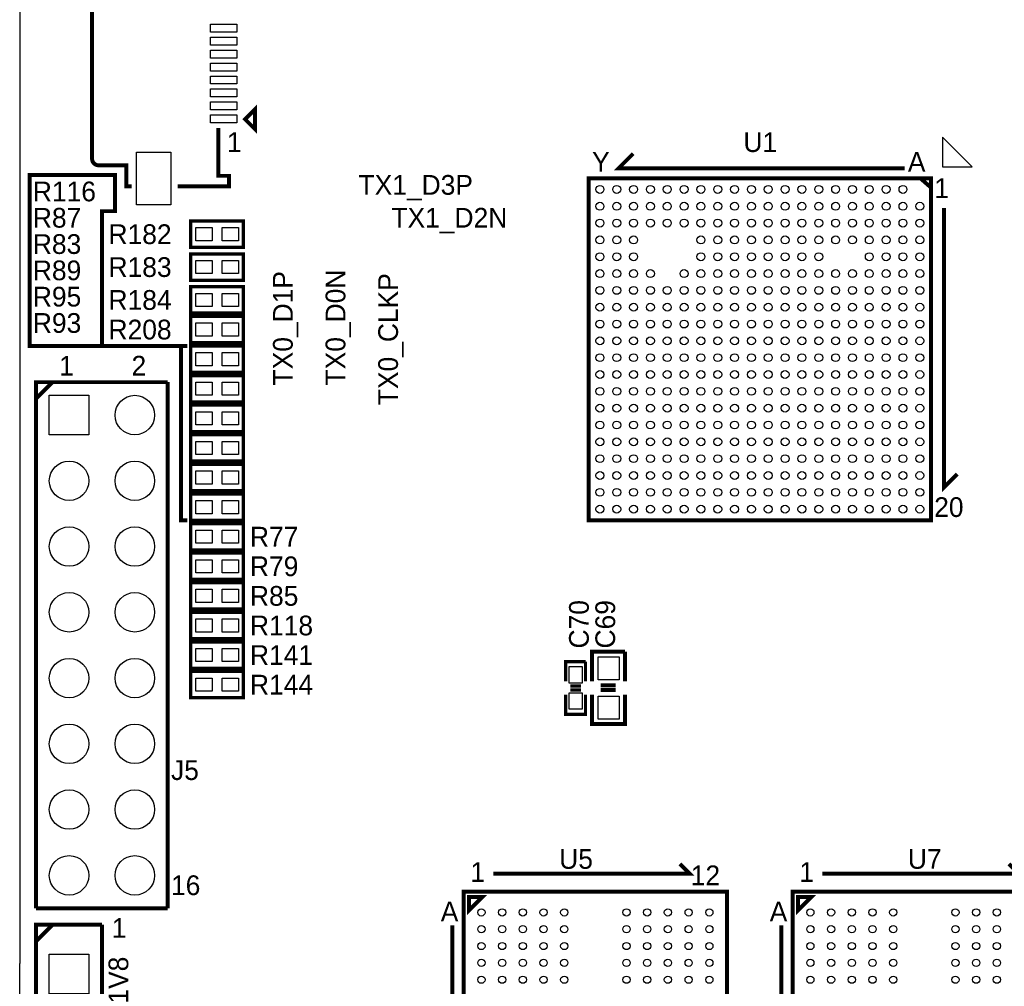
# Model space of a CAD drawing. Extents: x 0 to 83, y 0 to 145.
# Tile 5 of 9: x 0 to 38, y 55 to 93. Entities that reach past the tile are written whole.
import ezdxf

# ---------------------------------------------------------------- set-up
doc = ezdxf.new("R2010")
doc.units = 0
for name, color, linetype in [('BG_OUTLINE', 7, 'CONTINUOUS'), ('BG_SILKSCREEN_TOP', 7, 'CONTINUOUS'), ('PG_SILKSCREEN_TOP', 7, 'CONTINUOUS'), ('PIN_TOP', 12, 'CONTINUOUS'), ('RD_SILKSCREEN_TOP', 7, 'CONTINUOUS')]:
    doc.layers.add(name, color=color, linetype=linetype)

msp = doc.modelspace()

# ---------------------------------------------------------------- linework, layer by layer
at = {"layer": 'BG_OUTLINE'}
for points in [[(1.999996, 139.999974, 0.414214), (0, 137.999978), (0, 56.291734)], [(1.999996, 139.999974), (78.068424, 139.999974, -0.414214), (80.06842, 137.999978), (80.06842, 1.999996, -0.414214), (78.068424, 0), (1.999996, 0, -0.414214), (0, 1.999996), (0, 56.291734)]]:
    msp.add_lwpolyline(points, format="xyb", dxfattribs=at)
at = {"layer": 'BG_SILKSCREEN_TOP', "const_width": 0.1524}
for points in [[(6.223, 80.137), (3.175, 80.137), (3.175, 85.344), (3.683, 85.344), (3.683, 86.741), (0.381, 86.741), (0.381, 80.137), (3.175, 80.137)], [(6.477, 73.406), (6.223, 73.406), (6.223, 80.137), (6.477, 80.137)]]:
    msp.add_lwpolyline(points, dxfattribs=at)
at = {"layer": 'PG_SILKSCREEN_TOP', "const_width": 0.1524}
msp.add_lwpolyline([(2.794, 94.659196), (2.794, 87.369396, 0.414214), (3.048, 87.115396), (4.1148, 87.115396), (4.1148, 86.302596), (4.318, 86.302596)], format="xyb", dxfattribs=at)
at = {"layer": 'PG_SILKSCREEN_TOP'}
for points, const_width in [([(9.0805, 88.89619), (9.0805, 88.51519), (8.6995, 88.89619), (9.0805, 89.27719), (9.0805, 88.89619)], 0.1524), ([(6.096, 86.302596), (8.0772, 86.302596), (8.0772, 86.708996), (7.6708, 86.708996), (7.6708, 88.563196)], 0.1524), ([(34.163, 86.995), (23.114, 86.995), (23.6855, 87.5665)], 0.1524), ([(21.971, 86.614), (21.971, 73.406), (35.179, 73.406), (35.179, 86.614), (21.971, 86.614)], 0.1524), ([(34.7726, 86.614), (35.179, 86.2584)], 0.1524), ([(35.687, 85.471), (35.687, 74.676), (36.195, 75.184)], 0.1524), ([(6.604, 84.963), (8.636, 84.963), (8.636, 83.947), (6.604, 83.947), (6.604, 84.963)], 0.127), ([(6.604, 83.693), (8.636, 83.693), (8.636, 82.677), (6.604, 82.677), (6.604, 83.693)], 0.127), ([(6.604, 82.423), (8.636, 82.423), (8.636, 81.407), (6.604, 81.407), (6.604, 82.423)], 0.127), ([(6.604, 81.28), (8.636, 81.28), (8.636, 80.264), (6.604, 80.264), (6.604, 81.28)], 0.127), ([(8.636, 79.121), (6.604, 79.121), (6.604, 80.137), (8.636, 80.137), (8.636, 79.121)], 0.127), ([(0.635, 58.42), (0.635, 78.74), (5.715, 78.74)], 0.1524), ([(1.27, 78.74), (0.635, 78.105)], 0.1524), ([(5.715, 78.74), (5.715, 58.42)], 0.1524), ([(6.604, 78.994), (8.636, 78.994), (8.636, 77.978), (6.604, 77.978), (6.604, 78.994)], 0.127), ([(6.604, 77.851), (8.636, 77.851), (8.636, 76.835), (6.604, 76.835), (6.604, 77.851)], 0.127), ([(6.604, 76.708), (8.636, 76.708), (8.636, 75.692), (6.604, 75.692), (6.604, 76.708)], 0.127), ([(6.604, 75.565), (8.636, 75.565), (8.636, 74.549), (6.604, 74.549), (6.604, 75.565)], 0.127), ([(6.604, 74.422), (8.636, 74.422), (8.636, 73.406), (6.604, 73.406), (6.604, 74.422)], 0.127), ([(6.604, 73.279), (8.636, 73.279), (8.636, 72.263), (6.604, 72.263), (6.604, 73.279)], 0.127), ([(6.604, 72.136), (8.636, 72.136), (8.636, 71.12), (6.604, 71.12), (6.604, 72.136)], 0.127), ([(6.604, 70.993), (8.636, 70.993), (8.636, 69.977), (6.604, 69.977), (6.604, 70.993)], 0.127), ([(8.636, 68.834), (6.604, 68.834), (6.604, 69.85), (8.636, 69.85), (8.636, 68.834)], 0.127), ([(6.604, 68.707), (8.636, 68.707), (8.636, 67.691), (6.604, 67.691), (6.604, 68.707)], 0.127), ([(22.098, 67.183), (22.098, 68.326), (23.368, 68.326)], 0.1524), ([(23.368, 68.326), (23.368, 67.183)], 0.1524), ([(21.082, 67.183), (21.082, 67.945), (21.844, 67.945)], 0.127), ([(21.844, 67.945), (21.844, 67.183)], 0.127), ([(6.604, 67.564), (8.636, 67.564), (8.636, 66.548), (6.604, 66.548), (6.604, 67.564)], 0.127), ([(21.6662, 67.0052), (21.2598, 67.0052)], 0.127), ([(21.6662, 66.8528), (21.2598, 66.8528)], 0.127), ([(23.0124, 67.0306), (22.4282, 67.0306)], 0.1524), ([(23.0124, 66.8528), (22.4282, 66.8528)], 0.1524), ([(21.844, 66.675), (21.844, 65.913), (21.082, 65.913), (21.082, 66.675)], 0.127), ([(23.368, 66.675), (23.368, 65.532), (22.098, 65.532), (22.098, 66.675)], 0.1524), ([(18.288, 59.7535), (25.8699, 59.7535), (25.4889, 60.1345)], 0.1524), ([(30.988, 59.7535), (38.5699, 59.7535), (38.1889, 60.1345)], 0.1524), ([(17.145, 43.815), (27.305, 43.815), (27.305, 59.055), (17.145, 59.055), (17.145, 43.815)], 0.1524), ([(17.3482, 58.8518), (17.3482, 58.3438), (17.8562, 58.8518), (17.3482, 58.8518)], 0.1524), ([(29.845, 43.815), (40.005, 43.815), (40.005, 59.055), (29.845, 59.055), (29.845, 43.815)], 0.1524), ([(30.0482, 58.8518), (30.0482, 58.3438), (30.5562, 58.8518), (30.0482, 58.8518)], 0.1524), ([(5.715, 58.42), (0.635, 58.42)], 0.1524), ([(1.27, 57.785), (0.635, 57.15)], 0.1524), ([(0.635, 31.115), (0.635, 57.785), (3.175, 57.785)], 0.1524), ([(3.175, 57.785), (0.635, 57.785)], 0.150114), ([(3.175, 57.785), (3.175, 31.115)], 0.1524), ([(16.7005, 57.7596), (16.7005, 45.212), (16.3195, 45.593)], 0.1524), ([(29.4005, 57.7596), (29.4005, 45.212), (29.0195, 45.593)], 0.1524)]:
    msp.add_lwpolyline(points, dxfattribs=dict(at, const_width=const_width))
msp.add_lwpolyline([(35.620198, 88.205056), (35.620198, 87.054944), (36.770056, 87.054944)], close=True, dxfattribs=at)
at = {"layer": 'PIN_TOP'}
for points in [[(7.366, 92.562934), (8.382, 92.562934), (8.382, 92.258134), (7.366, 92.258134)], [(7.366, 92.063062), (8.382, 92.063062), (8.382, 91.758262), (7.366, 91.758262)], [(7.366, 91.56319), (8.382, 91.56319), (8.382, 91.25839), (7.366, 91.25839)], [(7.366, 91.063318), (8.382, 91.063318), (8.382, 90.758518), (7.366, 90.758518)], [(7.366, 90.563446), (8.382, 90.563446), (8.382, 90.258646), (7.366, 90.258646)], [(7.366, 90.063574), (8.382, 90.063574), (8.382, 89.758774), (7.366, 89.758774)], [(7.366, 89.563702), (8.382, 89.563702), (8.382, 89.258902), (7.366, 89.258902)], [(7.366, 89.06383), (8.382, 89.06383), (8.382, 88.75903), (7.366, 88.75903)], [(4.51358, 85.59546), (4.51358, 87.62746), (5.83438, 87.62746), (5.83438, 85.59546)], [(6.7945, 84.201), (6.7945, 84.709), (7.4295, 84.709), (7.4295, 84.201)], [(7.8105, 84.201), (7.8105, 84.709), (8.4455, 84.709), (8.4455, 84.201)], [(6.7945, 82.931), (6.7945, 83.439), (7.4295, 83.439), (7.4295, 82.931)], [(7.8105, 82.931), (7.8105, 83.439), (8.4455, 83.439), (8.4455, 82.931)], [(6.7945, 81.661), (6.7945, 82.169), (7.4295, 82.169), (7.4295, 81.661)], [(7.8105, 81.661), (7.8105, 82.169), (8.4455, 82.169), (8.4455, 81.661)], [(6.7945, 80.518), (6.7945, 81.026), (7.4295, 81.026), (7.4295, 80.518)], [(7.8105, 80.518), (7.8105, 81.026), (8.4455, 81.026), (8.4455, 80.518)], [(7.4295, 79.883), (7.4295, 79.375), (6.7945, 79.375), (6.7945, 79.883)], [(8.4455, 79.883), (8.4455, 79.375), (7.8105, 79.375), (7.8105, 79.883)], [(6.7945, 78.232), (6.7945, 78.74), (7.4295, 78.74), (7.4295, 78.232)], [(7.8105, 78.232), (7.8105, 78.74), (8.4455, 78.74), (8.4455, 78.232)], [(1.143, 78.232), (2.667, 78.232), (2.667, 76.708), (1.143, 76.708)], [(6.7945, 77.089), (6.7945, 77.597), (7.4295, 77.597), (7.4295, 77.089)], [(7.8105, 77.089), (7.8105, 77.597), (8.4455, 77.597), (8.4455, 77.089)], [(6.7945, 75.946), (6.7945, 76.454), (7.4295, 76.454), (7.4295, 75.946)], [(7.8105, 75.946), (7.8105, 76.454), (8.4455, 76.454), (8.4455, 75.946)], [(6.7945, 74.803), (6.7945, 75.311), (7.4295, 75.311), (7.4295, 74.803)], [(7.8105, 74.803), (7.8105, 75.311), (8.4455, 75.311), (8.4455, 74.803)], [(6.7945, 73.66), (6.7945, 74.168), (7.4295, 74.168), (7.4295, 73.66)], [(7.8105, 73.66), (7.8105, 74.168), (8.4455, 74.168), (8.4455, 73.66)], [(6.7945, 72.517), (6.7945, 73.025), (7.4295, 73.025), (7.4295, 72.517)], [(7.8105, 72.517), (7.8105, 73.025), (8.4455, 73.025), (8.4455, 72.517)], [(6.7945, 71.374), (6.7945, 71.882), (7.4295, 71.882), (7.4295, 71.374)], [(7.8105, 71.374), (7.8105, 71.882), (8.4455, 71.882), (8.4455, 71.374)], [(6.7945, 70.231), (6.7945, 70.739), (7.4295, 70.739), (7.4295, 70.231)], [(7.8105, 70.231), (7.8105, 70.739), (8.4455, 70.739), (8.4455, 70.231)], [(7.4295, 69.596), (7.4295, 69.088), (6.7945, 69.088), (6.7945, 69.596)], [(8.4455, 69.596), (8.4455, 69.088), (7.8105, 69.088), (7.8105, 69.596)], [(6.7945, 67.945), (6.7945, 68.453), (7.4295, 68.453), (7.4295, 67.945)], [(7.8105, 67.945), (7.8105, 68.453), (8.4455, 68.453), (8.4455, 67.945)], [(22.3266, 68.1355), (23.1394, 68.1355), (23.1394, 67.2465), (22.3266, 67.2465)], [(21.209, 67.7545), (21.717, 67.7545), (21.717, 67.1195), (21.209, 67.1195)], [(6.7945, 66.802), (6.7945, 67.31), (7.4295, 67.31), (7.4295, 66.802)], [(7.8105, 66.802), (7.8105, 67.31), (8.4455, 67.31), (8.4455, 66.802)], [(21.209, 66.7385), (21.717, 66.7385), (21.717, 66.1035), (21.209, 66.1035)], [(22.3266, 66.6115), (23.1394, 66.6115), (23.1394, 65.7225), (22.3266, 65.7225)], [(1.143, 56.642), (2.667, 56.642), (2.667, 55.118), (1.143, 55.118)]]:
    msp.add_lwpolyline(points, close=True, dxfattribs=at)
for centre, radius in [((22.40026, 86.184994), 0.1524), ((23.050246, 86.184994), 0.1524), ((23.700232, 86.184994), 0.1524), ((24.350218, 86.184994), 0.1524), ((25.000204, 86.184994), 0.1524), ((25.65019, 86.184994), 0.1524), ((26.300176, 86.184994), 0.1524), ((26.950162, 86.184994), 0.1524), ((27.600148, 86.184994), 0.1524), ((28.250134, 86.184994), 0.1524), ((28.90012, 86.184994), 0.1524), ((29.550106, 86.184994), 0.1524), ((30.200092, 86.184994), 0.1524), ((30.850078, 86.184994), 0.1524), ((31.500064, 86.184994), 0.1524), ((32.15005, 86.184994), 0.1524), ((32.800036, 86.184994), 0.1524), ((33.450022, 86.184994), 0.1524), ((34.100008, 86.184994), 0.1524), ((22.40026, 85.535008), 0.1524), ((23.050246, 85.535008), 0.1524), ((23.700232, 85.535008), 0.1524), ((24.350218, 85.535008), 0.1524), ((25.000204, 85.535008), 0.1524), ((25.65019, 85.535008), 0.1524), ((26.300176, 85.535008), 0.1524), ((26.950162, 85.535008), 0.1524), ((27.600148, 85.535008), 0.1524), ((28.250134, 85.535008), 0.1524), ((28.90012, 85.535008), 0.1524), ((29.550106, 85.535008), 0.1524), ((30.200092, 85.535008), 0.1524), ((30.850078, 85.535008), 0.1524), ((31.500064, 85.535008), 0.1524), ((32.15005, 85.535008), 0.1524), ((32.800036, 85.535008), 0.1524), ((33.450022, 85.535008), 0.1524), ((34.100008, 85.535008), 0.1524), ((34.749994, 85.535008), 0.1524), ((22.40026, 84.885022), 0.1524), ((23.050246, 84.885022), 0.1524), ((23.700232, 84.885022), 0.1524), ((24.350218, 84.885022), 0.1524), ((25.000204, 84.885022), 0.1524), ((25.65019, 84.885022), 0.1524), ((26.300176, 84.885022), 0.1524), ((26.950162, 84.885022), 0.1524), ((27.600148, 84.885022), 0.1524), ((28.250134, 84.885022), 0.1524), ((28.90012, 84.885022), 0.1524), ((29.550106, 84.885022), 0.1524), ((30.200092, 84.885022), 0.1524), ((30.850078, 84.885022), 0.1524), ((31.500064, 84.885022), 0.1524), ((32.15005, 84.885022), 0.1524), ((32.800036, 84.885022), 0.1524), ((33.450022, 84.885022), 0.1524), ((34.100008, 84.885022), 0.1524), ((34.749994, 84.885022), 0.1524), ((22.40026, 84.235036), 0.1524), ((23.050246, 84.235036), 0.1524), ((23.700232, 84.235036), 0.1524), ((26.300176, 84.235036), 0.1524), ((26.950162, 84.235036), 0.1524), ((27.600148, 84.235036), 0.1524), ((28.250134, 84.235036), 0.1524), ((28.90012, 84.235036), 0.1524), ((29.550106, 84.235036), 0.1524), ((30.200092, 84.235036), 0.1524), ((30.850078, 84.235036), 0.1524), ((31.500064, 84.235036), 0.1524), ((32.15005, 84.235036), 0.1524), ((32.800036, 84.235036), 0.1524), ((33.450022, 84.235036), 0.1524), ((34.100008, 84.235036), 0.1524), ((34.749994, 84.235036), 0.1524), ((22.40026, 83.58505), 0.1524), ((23.050246, 83.58505), 0.1524), ((23.700232, 83.58505), 0.1524), ((26.300176, 83.58505), 0.1524), ((26.950162, 83.58505), 0.1524), ((27.600148, 83.58505), 0.1524), ((28.250134, 83.58505), 0.1524), ((28.90012, 83.58505), 0.1524), ((29.550106, 83.58505), 0.1524), ((30.200092, 83.58505), 0.1524), ((30.850078, 83.58505), 0.1524), ((32.800036, 83.58505), 0.1524), ((33.450022, 83.58505), 0.1524), ((34.100008, 83.58505), 0.1524), ((34.749994, 83.58505), 0.1524), ((22.40026, 82.935064), 0.1524), ((23.050246, 82.935064), 0.1524), ((23.700232, 82.935064), 0.1524), ((24.350218, 82.935064), 0.1524), ((25.65019, 82.935064), 0.1524), ((26.300176, 82.935064), 0.1524), ((26.950162, 82.935064), 0.1524), ((27.600148, 82.935064), 0.1524), ((28.250134, 82.935064), 0.1524), ((28.90012, 82.935064), 0.1524), ((29.550106, 82.935064), 0.1524), ((30.200092, 82.935064), 0.1524), ((30.850078, 82.935064), 0.1524), ((31.500064, 82.935064), 0.1524), ((32.15005, 82.935064), 0.1524), ((32.800036, 82.935064), 0.1524), ((33.450022, 82.935064), 0.1524), ((34.100008, 82.935064), 0.1524), ((34.749994, 82.935064), 0.1524), ((22.40026, 82.285078), 0.1524), ((23.050246, 82.285078), 0.1524), ((23.700232, 82.285078), 0.1524), ((24.350218, 82.285078), 0.1524), ((25.000204, 82.285078), 0.1524), ((25.65019, 82.285078), 0.1524), ((26.300176, 82.285078), 0.1524), ((26.950162, 82.285078), 0.1524), ((27.600148, 82.285078), 0.1524), ((28.250134, 82.285078), 0.1524), ((28.90012, 82.285078), 0.1524), ((29.550106, 82.285078), 0.1524), ((30.200092, 82.285078), 0.1524), ((30.850078, 82.285078), 0.1524), ((31.500064, 82.285078), 0.1524), ((32.15005, 82.285078), 0.1524), ((32.800036, 82.285078), 0.1524), ((33.450022, 82.285078), 0.1524), ((34.100008, 82.285078), 0.1524), ((34.749994, 82.285078), 0.1524), ((22.40026, 81.635092), 0.1524), ((23.050246, 81.635092), 0.1524), ((23.700232, 81.635092), 0.1524), ((24.350218, 81.635092), 0.1524), ((25.000204, 81.635092), 0.1524), ((25.65019, 81.635092), 0.1524), ((26.300176, 81.635092), 0.1524), ((26.950162, 81.635092), 0.1524), ((27.600148, 81.635092), 0.1524), ((28.250134, 81.635092), 0.1524), ((28.90012, 81.635092), 0.1524), ((29.550106, 81.635092), 0.1524), ((30.200092, 81.635092), 0.1524), ((30.850078, 81.635092), 0.1524), ((31.500064, 81.635092), 0.1524), ((32.15005, 81.635092), 0.1524), ((32.800036, 81.635092), 0.1524), ((33.450022, 81.635092), 0.1524), ((34.100008, 81.635092), 0.1524), ((34.749994, 81.635092), 0.1524), ((22.40026, 80.985106), 0.1524), ((23.050246, 80.985106), 0.1524), ((23.700232, 80.985106), 0.1524), ((24.350218, 80.985106), 0.1524), ((25.000204, 80.985106), 0.1524), ((25.65019, 80.985106), 0.1524), ((26.300176, 80.985106), 0.1524), ((26.950162, 80.985106), 0.1524), ((27.600148, 80.985106), 0.1524), ((28.250134, 80.985106), 0.1524), ((28.90012, 80.985106), 0.1524), ((29.550106, 80.985106), 0.1524), ((30.200092, 80.985106), 0.1524), ((30.850078, 80.985106), 0.1524), ((31.500064, 80.985106), 0.1524), ((32.15005, 80.985106), 0.1524), ((32.800036, 80.985106), 0.1524), ((33.450022, 80.985106), 0.1524), ((34.100008, 80.985106), 0.1524), ((34.749994, 80.985106), 0.1524), ((22.40026, 80.33512), 0.1524), ((23.050246, 80.33512), 0.1524), ((23.700232, 80.33512), 0.1524), ((24.350218, 80.33512), 0.1524), ((25.000204, 80.33512), 0.1524), ((25.65019, 80.33512), 0.1524), ((26.300176, 80.33512), 0.1524), ((26.950162, 80.33512), 0.1524), ((27.600148, 80.33512), 0.1524), ((28.250134, 80.33512), 0.1524), ((28.90012, 80.33512), 0.1524), ((29.550106, 80.33512), 0.1524), ((30.200092, 80.33512), 0.1524), ((30.850078, 80.33512), 0.1524), ((31.500064, 80.33512), 0.1524), ((32.15005, 80.33512), 0.1524), ((32.800036, 80.33512), 0.1524), ((33.450022, 80.33512), 0.1524), ((34.100008, 80.33512), 0.1524), ((34.749994, 80.33512), 0.1524), ((22.40026, 79.685134), 0.1524), ((23.050246, 79.685134), 0.1524), ((23.700232, 79.685134), 0.1524), ((24.350218, 79.685134), 0.1524), ((25.000204, 79.685134), 0.1524), ((25.65019, 79.685134), 0.1524), ((26.300176, 79.685134), 0.1524), ((26.950162, 79.685134), 0.1524), ((27.600148, 79.685134), 0.1524), ((28.250134, 79.685134), 0.1524), ((28.90012, 79.685134), 0.1524), ((29.550106, 79.685134), 0.1524), ((30.200092, 79.685134), 0.1524), ((30.850078, 79.685134), 0.1524), ((31.500064, 79.685134), 0.1524), ((32.15005, 79.685134), 0.1524), ((32.800036, 79.685134), 0.1524), ((33.450022, 79.685134), 0.1524), ((34.100008, 79.685134), 0.1524), ((34.749994, 79.685134), 0.1524), ((22.40026, 79.035148), 0.1524), ((23.050246, 79.035148), 0.1524), ((23.700232, 79.035148), 0.1524), ((24.350218, 79.035148), 0.1524), ((25.000204, 79.035148), 0.1524), ((25.65019, 79.035148), 0.1524), ((26.300176, 79.035148), 0.1524), ((26.950162, 79.035148), 0.1524), ((27.600148, 79.035148), 0.1524), ((28.250134, 79.035148), 0.1524), ((28.90012, 79.035148), 0.1524), ((29.550106, 79.035148), 0.1524), ((30.200092, 79.035148), 0.1524), ((30.850078, 79.035148), 0.1524), ((31.500064, 79.035148), 0.1524), ((32.15005, 79.035148), 0.1524), ((32.800036, 79.035148), 0.1524), ((33.450022, 79.035148), 0.1524), ((34.100008, 79.035148), 0.1524), ((34.749994, 79.035148), 0.1524), ((22.40026, 78.385162), 0.1524), ((23.050246, 78.385162), 0.1524), ((23.700232, 78.385162), 0.1524), ((24.350218, 78.385162), 0.1524), ((25.000204, 78.385162), 0.1524), ((25.65019, 78.385162), 0.1524), ((26.300176, 78.385162), 0.1524), ((26.950162, 78.385162), 0.1524), ((27.600148, 78.385162), 0.1524), ((28.250134, 78.385162), 0.1524), ((28.90012, 78.385162), 0.1524), ((29.550106, 78.385162), 0.1524), ((30.200092, 78.385162), 0.1524), ((30.850078, 78.385162), 0.1524), ((31.500064, 78.385162), 0.1524), ((32.15005, 78.385162), 0.1524), ((32.800036, 78.385162), 0.1524), ((33.450022, 78.385162), 0.1524), ((34.100008, 78.385162), 0.1524), ((34.749994, 78.385162), 0.1524), ((4.445, 77.47), 0.762), ((22.40026, 77.735176), 0.1524), ((23.050246, 77.735176), 0.1524), ((23.700232, 77.735176), 0.1524), ((24.350218, 77.735176), 0.1524), ((25.000204, 77.735176), 0.1524), ((25.65019, 77.735176), 0.1524), ((26.300176, 77.735176), 0.1524), ((26.950162, 77.735176), 0.1524), ((27.600148, 77.735176), 0.1524), ((28.250134, 77.735176), 0.1524), ((28.90012, 77.735176), 0.1524), ((29.550106, 77.735176), 0.1524), ((30.200092, 77.735176), 0.1524), ((30.850078, 77.735176), 0.1524), ((31.500064, 77.735176), 0.1524), ((32.15005, 77.735176), 0.1524), ((32.800036, 77.735176), 0.1524), ((33.450022, 77.735176), 0.1524), ((34.100008, 77.735176), 0.1524), ((34.749994, 77.735176), 0.1524), ((22.40026, 77.08519), 0.1524), ((23.050246, 77.08519), 0.1524), ((23.700232, 77.08519), 0.1524), ((24.350218, 77.08519), 0.1524), ((25.000204, 77.08519), 0.1524), ((25.65019, 77.08519), 0.1524), ((26.300176, 77.08519), 0.1524), ((26.950162, 77.08519), 0.1524), ((27.600148, 77.08519), 0.1524), ((28.250134, 77.08519), 0.1524), ((28.90012, 77.08519), 0.1524), ((29.550106, 77.08519), 0.1524), ((30.200092, 77.08519), 0.1524), ((30.850078, 77.08519), 0.1524), ((31.500064, 77.08519), 0.1524), ((32.15005, 77.08519), 0.1524), ((32.800036, 77.08519), 0.1524), ((33.450022, 77.08519), 0.1524), ((34.100008, 77.08519), 0.1524), ((34.749994, 77.08519), 0.1524), ((22.40026, 76.435204), 0.1524), ((23.050246, 76.435204), 0.1524), ((23.700232, 76.435204), 0.1524), ((24.350218, 76.435204), 0.1524), ((25.000204, 76.435204), 0.1524), ((25.65019, 76.435204), 0.1524), ((26.300176, 76.435204), 0.1524), ((26.950162, 76.435204), 0.1524), ((27.600148, 76.435204), 0.1524), ((28.250134, 76.435204), 0.1524), ((28.90012, 76.435204), 0.1524), ((29.550106, 76.435204), 0.1524), ((30.200092, 76.435204), 0.1524), ((30.850078, 76.435204), 0.1524), ((31.500064, 76.435204), 0.1524), ((32.15005, 76.435204), 0.1524), ((32.800036, 76.435204), 0.1524), ((33.450022, 76.435204), 0.1524), ((34.100008, 76.435204), 0.1524), ((34.749994, 76.435204), 0.1524), ((1.905, 74.93), 0.762), ((4.445, 74.93), 0.762), ((22.40026, 75.785218), 0.1524), ((23.050246, 75.785218), 0.1524), ((23.700232, 75.785218), 0.1524), ((24.350218, 75.785218), 0.1524), ((25.000204, 75.785218), 0.1524), ((25.65019, 75.785218), 0.1524), ((26.300176, 75.785218), 0.1524), ((26.950162, 75.785218), 0.1524), ((27.600148, 75.785218), 0.1524), ((28.250134, 75.785218), 0.1524), ((28.90012, 75.785218), 0.1524), ((29.550106, 75.785218), 0.1524), ((30.200092, 75.785218), 0.1524), ((30.850078, 75.785218), 0.1524), ((31.500064, 75.785218), 0.1524), ((32.15005, 75.785218), 0.1524), ((32.800036, 75.785218), 0.1524), ((33.450022, 75.785218), 0.1524), ((34.100008, 75.785218), 0.1524), ((34.749994, 75.785218), 0.1524), ((22.40026, 75.135232), 0.1524), ((23.050246, 75.135232), 0.1524), ((23.700232, 75.135232), 0.1524), ((24.350218, 75.135232), 0.1524), ((25.000204, 75.135232), 0.1524), ((25.65019, 75.135232), 0.1524), ((26.300176, 75.135232), 0.1524), ((26.950162, 75.135232), 0.1524), ((27.600148, 75.135232), 0.1524), ((28.250134, 75.135232), 0.1524), ((28.90012, 75.135232), 0.1524), ((29.550106, 75.135232), 0.1524), ((30.200092, 75.135232), 0.1524), ((30.850078, 75.135232), 0.1524), ((31.500064, 75.135232), 0.1524), ((32.15005, 75.135232), 0.1524), ((32.800036, 75.135232), 0.1524), ((33.450022, 75.135232), 0.1524), ((34.100008, 75.135232), 0.1524), ((34.749994, 75.135232), 0.1524), ((22.40026, 74.485246), 0.1524), ((23.050246, 74.485246), 0.1524), ((23.700232, 74.485246), 0.1524), ((24.350218, 74.485246), 0.1524), ((25.000204, 74.485246), 0.1524), ((25.65019, 74.485246), 0.1524), ((26.300176, 74.485246), 0.1524), ((26.950162, 74.485246), 0.1524), ((27.600148, 74.485246), 0.1524), ((28.250134, 74.485246), 0.1524), ((28.90012, 74.485246), 0.1524), ((29.550106, 74.485246), 0.1524), ((30.200092, 74.485246), 0.1524), ((30.850078, 74.485246), 0.1524), ((31.500064, 74.485246), 0.1524), ((32.15005, 74.485246), 0.1524), ((32.800036, 74.485246), 0.1524), ((33.450022, 74.485246), 0.1524), ((34.100008, 74.485246), 0.1524), ((34.749994, 74.485246), 0.1524), ((22.40026, 73.83526), 0.1524), ((23.050246, 73.83526), 0.1524), ((23.700232, 73.83526), 0.1524), ((24.350218, 73.83526), 0.1524), ((25.000204, 73.83526), 0.1524), ((25.65019, 73.83526), 0.1524), ((26.300176, 73.83526), 0.1524), ((26.950162, 73.83526), 0.1524), ((27.600148, 73.83526), 0.1524), ((28.250134, 73.83526), 0.1524), ((28.90012, 73.83526), 0.1524), ((29.550106, 73.83526), 0.1524), ((30.200092, 73.83526), 0.1524), ((30.850078, 73.83526), 0.1524), ((31.500064, 73.83526), 0.1524), ((32.15005, 73.83526), 0.1524), ((32.800036, 73.83526), 0.1524), ((33.450022, 73.83526), 0.1524), ((34.100008, 73.83526), 0.1524), ((34.749994, 73.83526), 0.1524), ((1.905, 72.39), 0.762), ((4.445, 72.39), 0.762), ((1.905, 69.85), 0.762), ((4.445, 69.85), 0.762), ((1.905, 67.31), 0.762), ((4.445, 67.31), 0.762), ((1.905, 64.77), 0.762), ((4.445, 64.77), 0.762), ((1.905, 62.23), 0.762), ((4.445, 62.23), 0.762), ((1.905, 59.69), 0.762), ((4.445, 59.69), 0.762), ((17.82445, 58.259726), 0.1397), ((18.62455, 58.259726), 0.1397), ((19.42465, 58.259726), 0.1397), ((20.22475, 58.259726), 0.1397), ((21.02485, 58.259726), 0.1397), ((23.42515, 58.259726), 0.1397), ((24.22525, 58.259726), 0.1397), ((25.02535, 58.259726), 0.1397), ((25.82545, 58.259726), 0.1397), ((26.62555, 58.259726), 0.1397), ((30.52445, 58.259726), 0.1397), ((31.32455, 58.259726), 0.1397), ((32.12465, 58.259726), 0.1397), ((32.92475, 58.259726), 0.1397), ((33.72485, 58.259726), 0.1397), ((36.12515, 58.259726), 0.1397), ((36.92525, 58.259726), 0.1397), ((37.72535, 58.259726), 0.1397), ((17.82445, 57.60974), 0.1397), ((18.62455, 57.60974), 0.1397), ((19.42465, 57.60974), 0.1397), ((20.22475, 57.60974), 0.1397), ((21.02485, 57.60974), 0.1397), ((23.42515, 57.60974), 0.1397), ((24.22525, 57.60974), 0.1397), ((25.02535, 57.60974), 0.1397), ((25.82545, 57.60974), 0.1397), ((26.62555, 57.60974), 0.1397), ((30.52445, 57.60974), 0.1397), ((31.32455, 57.60974), 0.1397), ((32.12465, 57.60974), 0.1397), ((32.92475, 57.60974), 0.1397), ((33.72485, 57.60974), 0.1397), ((36.12515, 57.60974), 0.1397), ((36.92525, 57.60974), 0.1397), ((37.72535, 57.60974), 0.1397), ((17.82445, 56.959754), 0.1397), ((18.62455, 56.959754), 0.1397), ((19.42465, 56.959754), 0.1397), ((20.22475, 56.959754), 0.1397), ((21.02485, 56.959754), 0.1397), ((23.42515, 56.959754), 0.1397), ((24.22525, 56.959754), 0.1397), ((25.02535, 56.959754), 0.1397), ((25.82545, 56.959754), 0.1397), ((26.62555, 56.959754), 0.1397), ((30.52445, 56.959754), 0.1397), ((31.32455, 56.959754), 0.1397), ((32.12465, 56.959754), 0.1397), ((32.92475, 56.959754), 0.1397), ((33.72485, 56.959754), 0.1397), ((36.12515, 56.959754), 0.1397), ((36.92525, 56.959754), 0.1397), ((37.72535, 56.959754), 0.1397), ((17.82445, 56.309768), 0.1397), ((18.62455, 56.309768), 0.1397), ((19.42465, 56.309768), 0.1397), ((20.22475, 56.309768), 0.1397), ((21.02485, 56.309768), 0.1397), ((23.42515, 56.309768), 0.1397), ((24.22525, 56.309768), 0.1397), ((25.02535, 56.309768), 0.1397), ((25.82545, 56.309768), 0.1397), ((26.62555, 56.309768), 0.1397), ((30.52445, 56.309768), 0.1397), ((31.32455, 56.309768), 0.1397), ((32.12465, 56.309768), 0.1397), ((32.92475, 56.309768), 0.1397), ((33.72485, 56.309768), 0.1397), ((36.12515, 56.309768), 0.1397), ((36.92525, 56.309768), 0.1397), ((37.72535, 56.309768), 0.1397), ((17.82445, 55.659782), 0.1397), ((18.62455, 55.659782), 0.1397), ((19.42465, 55.659782), 0.1397), ((20.22475, 55.659782), 0.1397), ((21.02485, 55.659782), 0.1397), ((23.42515, 55.659782), 0.1397), ((24.22525, 55.659782), 0.1397), ((25.02535, 55.659782), 0.1397), ((25.82545, 55.659782), 0.1397), ((26.62555, 55.659782), 0.1397), ((30.52445, 55.659782), 0.1397), ((31.32455, 55.659782), 0.1397), ((32.12465, 55.659782), 0.1397), ((32.92475, 55.659782), 0.1397), ((33.72485, 55.659782), 0.1397), ((36.12515, 55.659782), 0.1397), ((36.92525, 55.659782), 0.1397), ((37.72535, 55.659782), 0.1397)]:
    msp.add_circle(centre, radius, dxfattribs=at)

# ---------------------------------------------------------------- texts
at = {"layer": 'BG_SILKSCREEN_TOP'}
for s, p in [('TX1_D3P', (13.081, 85.979)), ('TX1_D2N', (14.351, 84.709))]:
    msp.add_text(s, height=0.762, dxfattribs=at).set_placement(p)
for s, p in [('TX0_D1P', (10.541, 78.613)), ('TX0_D0N', (12.573, 78.613)), ('TX0_CLKP', (14.605, 77.851)), ('1V8', (4.191, 54.737))]:
    msp.add_text(s, height=0.762, rotation=90, dxfattribs=at).set_placement(p)
at = {"layer": 'PG_SILKSCREEN_TOP'}
for s, p in [('1', (8.001, 87.63)), ('Y', (22.098, 86.868)), ('A', (34.29, 86.868)), ('1', (35.306, 85.852)), ('1', (1.524, 78.994)), ('2', (4.318, 78.994)), ('20', (35.306, 73.533)), ('1', (17.399, 59.436)), ('12', (25.908, 59.309)), ('1', (30.099, 59.436)), ('16', (5.842, 58.928)), ('A', (16.256, 57.912)), ('A', (28.956, 57.912)), ('1', (3.556, 57.277))]:
    msp.add_text(s, height=0.762, dxfattribs=at).set_placement(p)
at = {"layer": 'RD_SILKSCREEN_TOP'}
for s, p in [('U1', (27.94, 87.63)), ('R116', (0.508, 85.725)), ('R87', (0.508, 84.709)), ('R182', (3.429, 84.074)), ('R83', (0.508, 83.693)), ('R89', (0.508, 82.677)), ('R183', (3.429, 82.804)), ('R95', (0.508, 81.661)), ('R184', (3.429, 81.534)), ('R93', (0.508, 80.645)), ('R208', (3.429, 80.391)), ('R77', (8.89, 72.39)), ('R79', (8.89, 71.247)), ('R85', (8.89, 70.104)), ('R118', (8.89, 68.961)), ('R141', (8.89, 67.818)), ('R144', (8.89, 66.675)), ('J5', (5.842, 63.373)), ('U5', (20.828, 59.944)), ('U7', (34.29, 59.944))]:
    msp.add_text(s, height=0.762, dxfattribs=at).set_placement(p)
for s, p in [('C70', (21.971, 68.453)), ('C69', (22.987, 68.453))]:
    msp.add_text(s, height=0.762, rotation=90, dxfattribs=at).set_placement(p)

doc.saveas('drawing.dxf')
